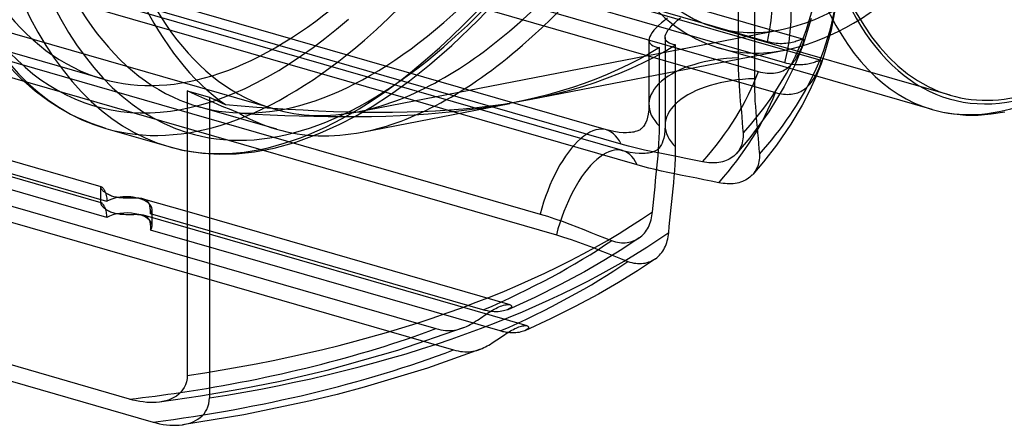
# Model space of a CAD drawing. Header units: millimetres. Extents: x -167 to 167, y -141 to 124.
# Tile 9 of 13: x 8 to 114, y -141 to -97. Entities that reach past the tile are written whole.
import ezdxf

# ---------------------------------------------------------------- set-up
doc = ezdxf.new("R2010")
doc.units = ezdxf.units.MM
doc.layers.add('HIDDEN', color=7, linetype='Continuous')
doc.layers.add('THICK', color=7, linetype='Continuous')

msp = doc.modelspace()

# ---------------------------------------------------------------- linework, layer by layer
at = {"layer": 'HIDDEN'}
for p, q in [((-58.02, -56.2), (92.18, -99.55)), ((-59.87, -57.39), (94.04, -101.82)), ((88.31, -99.83), (-52.81, -59.09)), ((90.2, -102.1), (-54.7, -60.28)), ((71.08, -109.27), (-65.53, -69.83)), ((35.43, -107.03), (-87.02, -71.68)), ((72.81, -111.5), (-67.27, -71.07)), ((72.64, -110.8), (-63.98, -71.36)), ((74.37, -113.03), (-65.71, -72.59)), ((-74.37, -80.09), (65.71, -120.53)), ((-90.2, -91.02), (54.7, -132.85)), ((51.73, -92.73), (87.35, -103.02)), ((85.18, -93.14), (85.18, -101.56)), ((86.93, -92.86), (86.93, -101.59)), ((51.73, -94.46), (89.19, -105.28)), ((57.33, -97.52), (60.19, -94.5)), ((95.55, -96.44), (95.14, -98.59)), ((54.5, -100.24), (57.33, -97.52)), ((76.67, -98.07), (76.4, -98.34)), ((76.97, -97.8), (76.67, -98.07)), ((77.28, -97.54), (76.97, -97.8)), ((77.63, -97.27), (77.28, -97.54)), ((77.9, -98.32), (78.13, -98.06)), ((78.13, -98.06), (78.4, -97.79)), ((78.4, -97.79), (78.7, -97.52)), ((78.7, -97.52), (79.01, -97.26)), ((93.02, -97.32), (92.31, -99.67)), ((16.95, -117.1), (-47.79, -98.41)), ((17.55, -116.93), (-47.05, -98.28)), ((44.4, -107.33), (89.69, -98.55)), ((75.82, -99.07), (75.71, -99.28)), ((75.97, -98.84), (75.82, -99.07)), ((76.16, -98.6), (75.97, -98.84)), ((76.4, -98.34), (76.16, -98.6)), ((77.38, -99.2), (77.44, -99)), ((77.44, -99), (77.55, -98.79)), ((77.55, -98.79), (77.7, -98.56)), ((77.7, -98.56), (77.9, -98.32)), ((107.91, -105.57), (82.79, -98.32)), ((95.14, -98.59), (94.48, -100.96)), ((17.55, -118.66), (-47.05, -100.01)), ((75.65, -99.48), (75.63, -99.66)), ((75.63, -99.65), (75.63, -106.56)), ((75.63, -99.66), (75.65, -99.81)), ((75.71, -99.28), (75.65, -99.48)), ((75.65, -99.81), (75.7, -99.94)), ((75.7, -99.94), (75.79, -100.06)), ((75.79, -100.06), (75.91, -100.16)), ((75.91, -100.16), (76.07, -100.26)), ((77.36, -99.37), (77.38, -99.2)), ((77.38, -99.53), (77.36, -99.37)), ((77.36, -99.37), (77.36, -108.79)), ((77.36, -100.84), (78.49, -100.16)), ((77.43, -99.66), (77.38, -99.53)), ((77.52, -99.78), (77.43, -99.66)), ((77.64, -99.88), (77.52, -99.78)), ((77.8, -99.97), (77.64, -99.88)), ((78, -100.05), (77.8, -99.97)), ((78.23, -100.11), (78, -100.05)), ((78.49, -100.16), (78.23, -100.11)), ((78.49, -103), (78.49, -100.16)), ((88.55, -99.89), (88.31, -99.83)), ((88.79, -99.94), (88.55, -99.89)), ((89.03, -99.98), (88.79, -99.94)), ((89.25, -100.01), (89.03, -99.98)), ((89.48, -100.03), (89.25, -100.01)), ((89.69, -100.04), (89.48, -100.03)), ((89.9, -100.04), (89.69, -100.04)), ((90.1, -100.03), (89.9, -100.04)), ((90.3, -100.02), (90.1, -100.03)), ((90.48, -99.99), (90.3, -100.02)), ((90.66, -99.97), (90.48, -99.99)), ((90.83, -99.94), (90.66, -99.97)), ((90.99, -99.9), (90.83, -99.94)), ((91.14, -99.86), (90.99, -99.9)), ((91.28, -99.82), (91.14, -99.86)), ((91.42, -99.78), (91.28, -99.82)), ((91.54, -99.74), (91.42, -99.78)), ((91.65, -99.7), (91.54, -99.74)), ((91.75, -99.66), (91.65, -99.7)), ((91.84, -99.63), (91.75, -99.66)), ((91.92, -99.6), (91.84, -99.63)), ((91.99, -99.58), (91.92, -99.6)), ((92.06, -99.56), (91.99, -99.58)), ((92.11, -99.55), (92.06, -99.56)), ((92.06, -100.29), (92.1, -100.16)), ((92.1, -100.16), (92.14, -100.05)), ((92.15, -99.55), (92.11, -99.55)), ((92.31, -99.67), (92.12, -100.22)), ((92.14, -100.05), (92.17, -99.95)), ((92.18, -99.55), (92.15, -99.55)), ((92.17, -99.95), (92.2, -99.86)), ((92.21, -99.57), (92.18, -99.55)), ((92.2, -99.86), (92.22, -99.79)), ((92.22, -99.59), (92.21, -99.57)), ((92.23, -99.62), (92.22, -99.59)), ((92.22, -99.79), (92.23, -99.72)), ((92.24, -99.67), (92.23, -99.62)), ((92.23, -99.72), (92.24, -99.67)), ((17.08, -103.81), (5.32, -100.41)), ((52.12, -102.31), (54.5, -100.24)), ((75.7, -101.08), (74.61, -101.68)), ((76.75, -100.44), (75.7, -101.08)), ((76.07, -100.26), (76.26, -100.33)), ((76.19, -101.48), (77.36, -100.84)), ((76.26, -100.33), (76.49, -100.4)), ((76.49, -100.4), (76.75, -100.44)), ((76.75, -108.86), (76.75, -100.44)), ((86.45, -101.46), (90.19, -100.73)), ((92.12, -100.22), (91.23, -102.4)), ((91.54, -101.39), (91.64, -101.21)), ((91.64, -101.21), (91.73, -101.04)), ((91.73, -101.04), (91.81, -100.87)), ((91.81, -100.87), (91.88, -100.71)), ((91.88, -100.71), (91.95, -100.56)), ((91.95, -100.56), (92, -100.42)), ((92, -100.42), (92.06, -100.29)), ((94.48, -100.96), (94.07, -102.18)), ((6.32, -101.66), (63.98, -118.3)), ((49.99, -104), (52.12, -102.31)), ((73.49, -102.26), (72.33, -102.81)), ((74.61, -101.68), (73.49, -102.26)), ((73.76, -102.67), (74.99, -102.09)), ((74.99, -102.09), (76.19, -101.48)), ((85.18, -101.56), (85.19, -102.18)), ((85.19, -102.18), (85.2, -102.78)), ((90.42, -102.16), (90.2, -102.1)), ((90.65, -102.21), (90.42, -102.16)), ((90.87, -102.25), (90.65, -102.21)), ((90.78, -102.39), (90.92, -102.24)), ((91.09, -102.28), (90.87, -102.25)), ((90.92, -102.24), (91.06, -102.08)), ((91.06, -102.08), (91.19, -101.92)), ((91.31, -102.3), (91.09, -102.28)), ((91.19, -101.92), (91.32, -101.75)), ((91.52, -102.31), (91.31, -102.3)), ((91.32, -101.75), (91.43, -101.57)), ((91.43, -101.57), (91.54, -101.39)), ((91.72, -102.32), (91.52, -102.31)), ((91.92, -102.31), (91.72, -102.32)), ((92.11, -102.3), (91.92, -102.31)), ((92.29, -102.28), (92.11, -102.3)), ((92.47, -102.25), (92.29, -102.28)), ((92.64, -102.22), (92.47, -102.25)), ((92.79, -102.19), (92.64, -102.22)), ((92.95, -102.15), (92.79, -102.19)), ((93.09, -102.11), (92.95, -102.15)), ((93.22, -102.08), (93.09, -102.11)), ((93.34, -102.04), (93.22, -102.08)), ((93.45, -102), (93.34, -102.04)), ((93.55, -101.96), (93.45, -102)), ((94.07, -102.18), (93.54, -103.5)), ((93.65, -101.93), (93.55, -101.96)), ((93.73, -101.9), (93.65, -101.93)), ((93.81, -101.87), (93.73, -101.9)), ((93.87, -101.85), (93.81, -101.87)), ((93.93, -101.83), (93.87, -101.85)), ((93.97, -101.82), (93.93, -101.83)), ((94.01, -101.82), (93.97, -101.82)), ((93.97, -102.34), (94.01, -102.25)), ((94.04, -101.82), (94.01, -101.82)), ((94.01, -102.25), (94.04, -102.16)), ((94.06, -101.84), (94.04, -101.82)), ((94.04, -102.16), (94.06, -102.09)), ((94.08, -101.86), (94.06, -101.84)), ((94.06, -102.09), (94.07, -102.02)), ((94.07, -102.02), (94.08, -101.97)), ((94.09, -101.88), (94.08, -101.86)), ((94.08, -101.97), (94.09, -101.92)), ((94.09, -101.92), (94.09, -101.88)), ((71.15, -103.34), (69.94, -103.83)), ((72.33, -102.81), (71.15, -103.34)), ((71.2, -103.71), (72.5, -103.21)), ((72.5, -103.21), (73.76, -102.67)), ((85.2, -102.78), (85.22, -103.38)), ((85.22, -103.38), (85.25, -103.96)), ((87.35, -103.02), (87.59, -103.08)), ((87.59, -103.08), (87.83, -103.13)), ((87.83, -103.13), (88.07, -103.17)), ((88.07, -103.17), (88.31, -103.19)), ((88.31, -103.19), (88.54, -103.21)), ((88.54, -103.21), (88.76, -103.21)), ((88.76, -103.21), (88.98, -103.19)), ((88.98, -103.19), (89.19, -103.17)), ((89.19, -103.17), (89.4, -103.13)), ((89.4, -103.13), (89.59, -103.08)), ((89.59, -103.08), (89.78, -103.01)), ((89.78, -103.01), (89.97, -102.94)), ((89.97, -102.94), (90.14, -102.85)), ((91.23, -102.4), (90.12, -104.62)), ((90.14, -102.85), (90.31, -102.75)), ((90.31, -102.75), (90.47, -102.64)), ((90.47, -102.64), (90.63, -102.52)), ((90.63, -102.52), (90.78, -102.39)), ((93.51, -103.4), (93.59, -103.25)), ((93.59, -103.25), (93.66, -103.09)), ((93.66, -103.09), (93.73, -102.95)), ((93.73, -102.95), (93.79, -102.81)), ((93.79, -102.81), (93.84, -102.68)), ((93.84, -102.68), (93.89, -102.56)), ((93.89, -102.56), (93.94, -102.45)), ((93.94, -102.45), (93.97, -102.34)), ((47.94, -105.47), (49.99, -104)), ((68.7, -104.29), (67.43, -104.72)), ((68.53, -104.62), (69.88, -104.19)), ((69.94, -103.83), (68.7, -104.29)), ((69.88, -104.19), (71.2, -103.71)), ((85.25, -103.96), (85.29, -104.54)), ((92.76, -104.49), (92.89, -104.35)), ((92.89, -104.35), (93.01, -104.2)), ((93.01, -104.2), (93.12, -104.05)), ((93.12, -104.05), (93.23, -103.88)), ((93.23, -103.88), (93.33, -103.72)), ((93.33, -103.72), (93.42, -103.56)), ((93.42, -103.56), (93.51, -103.4)), ((27.09, -105.51), (26.16, -105.08)), ((45.98, -106.75), (47.94, -105.47)), ((64.3, -105.73), (65.73, -105.39)), ((66.13, -105.13), (64.81, -105.5)), ((65.73, -105.39), (67.14, -105.03)), ((67.43, -104.72), (66.13, -105.13)), ((67.14, -105.03), (68.53, -104.62)), ((85.29, -104.54), (85.33, -105.1)), ((85.33, -105.1), (85.37, -105.67)), ((90.12, -104.62), (88.47, -107.33)), ((89.19, -105.28), (89.41, -105.33)), ((89.41, -105.33), (89.62, -105.38)), ((89.62, -105.38), (89.84, -105.42)), ((89.84, -105.42), (90.06, -105.45)), ((90.06, -105.45), (90.26, -105.46)), ((90.26, -105.46), (90.47, -105.47)), ((90.47, -105.47), (90.67, -105.46)), ((90.67, -105.46), (90.86, -105.45)), ((90.86, -105.45), (91.05, -105.42)), ((91.05, -105.42), (91.23, -105.39)), ((91.23, -105.39), (91.4, -105.34)), ((91.4, -105.34), (91.58, -105.29)), ((91.58, -105.29), (91.74, -105.22)), ((91.74, -105.22), (91.9, -105.15)), ((91.9, -105.15), (92.05, -105.06)), ((92.05, -105.06), (92.2, -104.97)), ((92.2, -104.97), (92.35, -104.87)), ((92.35, -104.87), (92.49, -104.75)), ((92.49, -104.75), (92.62, -104.63)), ((92.62, -104.63), (92.76, -104.49)), ((28.03, -105.93), (27.09, -105.51)), ((28.96, -106.34), (28.03, -105.93)), ((29.91, -106.75), (28.96, -106.34)), ((44.91, -109.51), (60.71, -106.45)), ((60.7, -106.45), (59.29, -106.7)), ((62.09, -106.16), (60.7, -106.45)), ((63.46, -105.85), (62.09, -106.16)), ((62.84, -106.03), (64.3, -105.73)), ((64.81, -105.5), (63.46, -105.85)), ((85.37, -105.67), (85.42, -106.23)), ((85.42, -106.23), (85.47, -106.79)), ((35.75, -109.2), (27.3, -106.76)), ((30.85, -107.14), (29.91, -106.75)), ((31.8, -107.53), (30.85, -107.14)), ((33.43, -107.61), (31.8, -107.53)), ((44.18, -107.8), (45.98, -106.75)), ((51.98, -107.59), (50.48, -107.69)), ((53.48, -107.46), (51.98, -107.59)), ((54.96, -107.31), (53.48, -107.46)), ((56.42, -107.13), (54.96, -107.31)), ((57.87, -106.93), (56.42, -107.13)), ((59.29, -106.7), (57.87, -106.93)), ((75.55, -107.58), (75.48, -107.91)), ((75.61, -107.11), (75.55, -107.58)), ((75.63, -106.56), (75.61, -107.11)), ((85.47, -106.79), (85.53, -107.35)), ((85.53, -107.35), (85.58, -107.92)), ((88.47, -107.33), (86.44, -110.11)), ((35.03, -107.69), (33.43, -107.61)), ((36.61, -107.75), (35.03, -107.69)), ((38.16, -107.81), (36.61, -107.75)), ((39.71, -107.85), (38.16, -107.81)), ((41.26, -107.88), (39.71, -107.85)), ((42.81, -107.89), (41.26, -107.88)), ((42.51, -108.67), (44.18, -107.8)), ((44.36, -107.89), (42.81, -107.89)), ((45.9, -107.87), (44.36, -107.89)), ((47.44, -107.83), (45.9, -107.87)), ((48.96, -107.77), (47.44, -107.83)), ((50.48, -107.69), (48.96, -107.77)), ((75.24, -108.6), (75.19, -108.7)), ((75.29, -108.48), (75.24, -108.6)), ((75.39, -108.23), (75.29, -108.48)), ((75.48, -107.91), (75.39, -108.23)), ((85.58, -107.92), (85.63, -108.48)), ((85.63, -108.48), (85.67, -109.06)), ((37.8, -110.59), (40.37, -109.64)), ((40.37, -109.64), (42.51, -108.67)), ((71.27, -109.32), (71.08, -109.27)), ((71.88, -109.46), (71.27, -109.32)), ((72.43, -109.55), (71.88, -109.46)), ((72.86, -109.58), (72.43, -109.55)), ((73.24, -109.58), (72.86, -109.58)), ((73.48, -109.57), (73.24, -109.58)), ((73.68, -109.55), (73.48, -109.57)), ((73.86, -109.53), (73.68, -109.55)), ((74.02, -109.5), (73.86, -109.53)), ((74.16, -109.46), (74.02, -109.5)), ((74.19, -109.45), (74.16, -109.46)), ((74.32, -109.41), (74.19, -109.45)), ((74.43, -109.37), (74.32, -109.41)), ((74.52, -109.33), (74.43, -109.37)), ((74.61, -109.29), (74.52, -109.33)), ((74.68, -109.25), (74.61, -109.29)), ((74.74, -109.2), (74.68, -109.25)), ((74.8, -109.16), (74.74, -109.2)), ((74.85, -109.12), (74.8, -109.16)), ((74.9, -109.07), (74.85, -109.12)), ((74.98, -108.99), (74.9, -109.07)), ((75.06, -108.9), (74.98, -108.99)), ((75.12, -108.81), (75.06, -108.9)), ((75.19, -108.7), (75.12, -108.81)), ((76.73, -110.12), (76.75, -109.49)), ((76.75, -109.49), (76.75, -108.86)), ((77.34, -109.35), (77.28, -109.81)), ((77.36, -108.79), (77.34, -109.35)), ((85.67, -109.06), (85.72, -109.64)), ((85.72, -109.64), (85.73, -109.85)), ((35.47, -111.23), (37.8, -110.59)), ((76.66, -111.41), (76.7, -110.76)), ((76.7, -110.76), (76.73, -110.12)), ((77.03, -110.71), (76.97, -110.83)), ((77.12, -110.46), (77.03, -110.71)), ((77.21, -110.15), (77.12, -110.46)), ((77.28, -109.81), (77.21, -110.15)), ((86.44, -110.11), (85.01, -111.8)), ((85.62, -110.65), (85.57, -110.84)), ((85.67, -110.45), (85.62, -110.65)), ((85.7, -110.25), (85.67, -110.45)), ((85.72, -110.05), (85.7, -110.25)), ((85.73, -109.85), (85.72, -110.05)), ((26.16, -111.53), (27.82, -111.77)), ((27.82, -111.77), (29.57, -111.87)), ((31.4, -111.83), (33.36, -111.63)), ((33.36, -111.63), (35.47, -111.23)), ((73.44, -111.02), (72.64, -110.8)), ((72.99, -111.55), (72.81, -111.5)), ((73.61, -111.69), (72.99, -111.55)), ((74.28, -111.24), (73.44, -111.02)), ((74.16, -111.78), (73.61, -111.69)), ((74.59, -111.81), (74.16, -111.78)), ((75.16, -111.44), (74.28, -111.24)), ((74.97, -111.82), (74.59, -111.81)), ((75.21, -111.8), (74.97, -111.82)), ((76.06, -111.64), (75.16, -111.44)), ((75.41, -111.78), (75.21, -111.8)), ((75.59, -111.76), (75.41, -111.78)), ((75.75, -111.73), (75.59, -111.76)), ((75.89, -111.69), (75.75, -111.73)), ((75.93, -111.68), (75.89, -111.69)), ((76.05, -111.64), (75.93, -111.68)), ((76.16, -111.6), (76.05, -111.64)), ((76.96, -111.82), (76.06, -111.64)), ((76.26, -111.56), (76.16, -111.6)), ((76.34, -111.52), (76.26, -111.56)), ((76.41, -111.48), (76.34, -111.52)), ((76.47, -111.44), (76.41, -111.48)), ((76.53, -111.39), (76.47, -111.44)), ((76.59, -111.35), (76.53, -111.39)), ((76.64, -111.3), (76.59, -111.35)), ((76.61, -112.05), (76.66, -111.41)), ((76.71, -111.22), (76.64, -111.3)), ((76.79, -111.13), (76.71, -111.22)), ((76.85, -111.04), (76.79, -111.13)), ((76.92, -110.93), (76.85, -111.04)), ((76.97, -110.83), (76.92, -110.93)), ((77.86, -112), (76.96, -111.82)), ((85.1, -111.69), (84.98, -111.84)), ((85.22, -111.54), (85.1, -111.69)), ((85.32, -111.37), (85.22, -111.54)), ((85.42, -111.2), (85.32, -111.37)), ((85.5, -111.02), (85.42, -111.2)), ((85.57, -110.84), (85.5, -111.02)), ((29.57, -111.87), (31.4, -111.83)), ((76.49, -113.36), (76.56, -112.71)), ((76.56, -112.71), (76.61, -112.05)), ((78.75, -112.17), (77.86, -112)), ((79.6, -112.34), (78.75, -112.17)), ((80.47, -112.51), (79.6, -112.34)), ((81.37, -112.7), (80.47, -112.51)), ((81.6, -112.74), (81.37, -112.7)), ((81.83, -112.78), (81.6, -112.74)), ((82.05, -112.8), (81.83, -112.78)), ((82.28, -112.82), (82.05, -112.8)), ((82.49, -112.82), (82.28, -112.82)), ((82.71, -112.82), (82.49, -112.82)), ((82.92, -112.8), (82.71, -112.82)), ((83.12, -112.78), (82.92, -112.8)), ((83.33, -112.74), (83.12, -112.78)), ((83.52, -112.69), (83.33, -112.74)), ((83.71, -112.64), (83.52, -112.69)), ((83.9, -112.57), (83.71, -112.64)), ((84.07, -112.5), (83.9, -112.57)), ((84.24, -112.41), (84.07, -112.5)), ((84.41, -112.32), (84.24, -112.41)), ((84.56, -112.21), (84.41, -112.32)), ((84.71, -112.1), (84.56, -112.21)), ((84.85, -111.97), (84.71, -112.1)), ((84.98, -111.84), (84.85, -111.97)), ((74.98, -113.2), (74.37, -113.03)), ((75.63, -113.37), (74.98, -113.2)), ((76.29, -113.53), (75.63, -113.37)), ((76.98, -113.69), (76.29, -113.53)), ((76.42, -114.03), (76.49, -113.36)), ((77.67, -113.84), (76.98, -113.69)), ((78.37, -113.99), (77.67, -113.84)), ((76.28, -115.36), (76.35, -114.69)), ((76.35, -114.69), (76.42, -114.03)), ((16.89, -117.14), (16.89, -115.41)), ((17.41, -116.02), (17.45, -116.16)), ((76.14, -116.7), (76.21, -116.03)), ((76.21, -116.03), (76.28, -115.36)), ((16.92, -117.1), (16.91, -117.1)), ((16.94, -117.09), (16.92, -117.1)), ((16.96, -117.1), (16.94, -117.09)), ((16.99, -117.12), (16.96, -117.1)), ((17.45, -116.16), (17.48, -116.3)), ((17.48, -116.3), (17.51, -116.45)), ((17.51, -116.45), (17.53, -116.6)), ((17.53, -116.6), (17.54, -116.76)), ((17.54, -116.76), (17.55, -116.93)), ((21.61, -116.72), (21.51, -116.68)), ((21.7, -116.76), (21.61, -116.72)), ((21.78, -116.8), (21.7, -116.76)), ((21.85, -116.86), (21.78, -116.8)), ((21.91, -116.92), (21.85, -116.86)), ((21.97, -116.99), (21.91, -116.92)), ((22.02, -117.07), (21.97, -116.99)), ((22.07, -117.16), (22.02, -117.07)), ((76.07, -117.37), (76.14, -116.7)), ((16.9, -117.11), (16.89, -117.13)), ((16.89, -117.13), (16.89, -117.15)), ((16.89, -117.15), (16.9, -117.18)), ((16.91, -117.1), (16.9, -117.11)), ((16.9, -117.18), (16.91, -117.22)), ((16.91, -117.22), (16.93, -117.26)), ((16.93, -117.26), (16.95, -117.31)), ((16.95, -117.31), (16.99, -117.36)), ((17.03, -117.14), (16.99, -117.12)), ((16.99, -117.36), (17.03, -117.41)), ((17.07, -117.18), (17.03, -117.14)), ((17.03, -117.41), (17.08, -117.47)), ((17.12, -117.23), (17.07, -117.18)), ((17.08, -117.47), (17.13, -117.53)), ((17.16, -117.28), (17.12, -117.23)), ((17.13, -117.53), (17.2, -117.59)), ((17.21, -117.35), (17.16, -117.28)), ((17.2, -117.59), (17.27, -117.65)), ((17.26, -117.43), (17.21, -117.35)), ((17.31, -117.52), (17.26, -117.43)), ((17.27, -117.65), (17.35, -117.71)), ((17.35, -117.62), (17.31, -117.52)), ((17.4, -117.73), (17.35, -117.62)), ((17.35, -117.71), (17.43, -117.77)), ((17.43, -117.84), (17.4, -117.73)), ((17.43, -117.77), (17.52, -117.83)), ((17.47, -117.96), (17.43, -117.84)), ((17.5, -118.09), (17.47, -117.96)), ((17.52, -118.23), (17.5, -118.09)), ((17.52, -117.83), (17.62, -117.89)), ((17.62, -117.89), (17.73, -117.94)), ((17.73, -117.94), (17.83, -118)), ((17.83, -118), (17.95, -118.04)), ((17.95, -118.04), (18.06, -118.09)), ((18.06, -118.09), (18.18, -118.13)), ((18.18, -118.13), (18.31, -118.17)), ((22.11, -117.26), (22.07, -117.16)), ((22.14, -117.36), (22.11, -117.26)), ((22.17, -117.47), (22.14, -117.36)), ((22.19, -117.59), (22.17, -117.47)), ((22.2, -117.72), (22.19, -117.59)), ((22.22, -117.85), (22.2, -117.72)), ((22.23, -117.99), (22.22, -117.85)), ((22.23, -118.13), (22.23, -117.99)), ((22.23, -118.28), (22.23, -118.13)), ((22.39, -119.55), (22.39, -117.82)), ((60.75, -128.01), (26.16, -118.02)), ((75.98, -118.27), (76.01, -118.05)), ((76.01, -118.05), (76.07, -117.37)), ((17.54, -118.37), (17.52, -118.23)), ((17.55, -118.51), (17.54, -118.37)), ((17.55, -118.66), (17.55, -118.51)), ((18.31, -118.17), (18.43, -118.2)), ((18.43, -118.2), (18.57, -118.23)), ((18.57, -118.23), (18.7, -118.25)), ((18.7, -118.25), (18.84, -118.27)), ((18.84, -118.27), (18.98, -118.29)), ((18.98, -118.29), (19.13, -118.31)), ((19.13, -118.31), (19.28, -118.32)), ((19.28, -118.32), (19.42, -118.32)), ((19.42, -118.32), (19.57, -118.33)), ((19.57, -118.33), (19.72, -118.33)), ((19.72, -118.33), (19.87, -118.33)), ((19.87, -118.33), (20.01, -118.33)), ((20.01, -118.33), (20.16, -118.33)), ((20.16, -118.33), (20.3, -118.33)), ((20.3, -118.33), (20.44, -118.33)), ((20.44, -118.33), (20.57, -118.32)), ((20.57, -118.32), (20.7, -118.32)), ((20.7, -118.32), (20.83, -118.33)), ((20.83, -118.33), (20.96, -118.33)), ((20.96, -118.33), (21.08, -118.34)), ((21.08, -118.34), (21.2, -118.35)), ((21.2, -118.35), (21.31, -118.37)), ((21.31, -118.37), (21.42, -118.39)), ((21.42, -118.39), (21.51, -118.41)), ((62.59, -130.27), (21.49, -118.41)), ((21.51, -118.41), (21.61, -118.45)), ((21.61, -118.45), (21.7, -118.49)), ((21.7, -118.49), (21.78, -118.54)), ((21.78, -118.54), (21.85, -118.59)), ((21.85, -118.59), (21.91, -118.65)), ((21.91, -118.65), (21.97, -118.73)), ((21.97, -118.73), (22.02, -118.8)), ((22.02, -118.8), (22.07, -118.89)), ((22.07, -118.89), (22.11, -118.99)), ((22.11, -118.99), (22.14, -119.09)), ((22.14, -119.09), (22.17, -119.21)), ((22.17, -119.21), (22.19, -119.33)), ((57.85, -128.56), (22.23, -118.28)), ((63.98, -118.3), (64.76, -118.53)), ((64.76, -118.53), (65.56, -118.79)), ((65.56, -118.79), (66.35, -119.07)), ((66.35, -119.07), (67.14, -119.36)), ((75.73, -119.32), (75.8, -119.12)), ((75.8, -119.12), (75.86, -118.92)), ((75.86, -118.92), (75.91, -118.71)), ((75.91, -118.71), (75.95, -118.49)), ((75.95, -118.49), (75.98, -118.27)), ((22.19, -119.33), (22.2, -119.45)), ((22.2, -119.45), (22.22, -119.58)), ((22.22, -119.58), (22.23, -119.72)), ((22.23, -119.72), (22.23, -119.87)), ((22.23, -119.87), (22.23, -120.01)), ((59.69, -130.82), (22.23, -120.01)), ((67.14, -119.36), (67.92, -119.66)), ((67.92, -119.66), (68.67, -119.96)), ((68.67, -119.96), (69.41, -120.26)), ((69.41, -120.26), (70.13, -120.54)), ((75.14, -120.34), (75.26, -120.19)), ((75.26, -120.19), (75.37, -120.03)), ((75.37, -120.03), (75.47, -119.87)), ((75.47, -119.87), (75.57, -119.69)), ((75.57, -119.69), (75.65, -119.51)), ((75.65, -119.51), (75.73, -119.32)), ((65.71, -120.53), (66.49, -120.77)), ((66.49, -120.77), (67.29, -121.02)), ((67.29, -121.02), (68.09, -121.3)), ((68.09, -121.3), (68.87, -121.59)), ((70.13, -120.54), (70.86, -120.83)), ((70.86, -120.83), (71.63, -121.13)), ((71.63, -121.13), (71.84, -121.2)), ((71.84, -121.2), (72.05, -121.26)), ((72.05, -121.26), (72.26, -121.31)), ((72.26, -121.31), (72.47, -121.34)), ((74.57, -120.85), (72.72, -122.08)), ((73.29, -121.34), (73.49, -121.3)), ((73.49, -121.3), (73.68, -121.26)), ((73.68, -121.26), (73.87, -121.2)), ((73.87, -121.2), (74.06, -121.13)), ((74.06, -121.13), (74.24, -121.05)), ((74.24, -121.05), (74.41, -120.96)), ((74.41, -120.96), (74.57, -120.85)), ((74.58, -120.85), (74.73, -120.73)), ((74.73, -120.73), (74.87, -120.61)), ((74.87, -120.61), (75.01, -120.48)), ((75.01, -120.48), (75.14, -120.34)), ((68.87, -121.59), (69.65, -121.89)), ((69.65, -121.89), (70.41, -122.19)), ((70.41, -122.19), (71.15, -122.49)), ((72.72, -122.08), (70.78, -123.28)), ((72.47, -121.34), (72.68, -121.36)), ((72.68, -121.36), (72.89, -121.36)), ((72.89, -121.36), (73.09, -121.36)), ((73.09, -121.36), (73.29, -121.34)), ((26.16, -122.88), (52.81, -130.57)), ((70.78, -123.28), (68.71, -124.47)), ((71.15, -122.49), (71.86, -122.78)), ((71.86, -122.78), (72.6, -123.07)), ((72.6, -123.07), (73.38, -123.37)), ((73.38, -123.37), (73.58, -123.44)), ((75.63, -123.43), (75.81, -123.36)), ((75.81, -123.36), (75.99, -123.28)), ((75.99, -123.28), (76.16, -123.18)), ((76.16, -123.18), (76.32, -123.08)), ((68.71, -124.47), (66.16, -125.84)), ((73.58, -123.44), (73.79, -123.5)), ((73.79, -123.5), (74, -123.54)), ((74, -123.54), (74.21, -123.57)), ((74.21, -123.57), (74.42, -123.59)), ((74.42, -123.59), (74.63, -123.6)), ((74.63, -123.6), (74.84, -123.59)), ((74.84, -123.59), (75.04, -123.57)), ((75.04, -123.57), (75.24, -123.54)), ((75.24, -123.54), (75.43, -123.49)), ((75.43, -123.49), (75.63, -123.43)), ((66.16, -125.84), (63.39, -127.22)), ((63.39, -127.22), (60.5, -128.54)), ((58.1, -128.63), (57.85, -128.56)), ((58.34, -128.68), (58.1, -128.63)), ((58.58, -128.72), (58.34, -128.68)), ((58.52, -128.81), (58.7, -128.7)), ((58.7, -128.7), (58.87, -128.6)), ((58.87, -128.6), (59.05, -128.5)), ((59.05, -128.5), (59.22, -128.4)), ((59.22, -128.4), (59.39, -128.32)), ((59.39, -128.32), (59.56, -128.24)), ((59.56, -128.24), (59.72, -128.18)), ((59.72, -128.18), (59.88, -128.12)), ((60.04, -128.68), (59.87, -128.71)), ((59.88, -128.12), (60.04, -128.07)), ((60.04, -128.07), (60.18, -128.03)), ((60.2, -128.64), (60.04, -128.68)), ((60.18, -128.03), (60.32, -128.01)), ((60.35, -128.59), (60.2, -128.64)), ((60.32, -128.01), (60.45, -127.99)), ((60.48, -128.54), (60.35, -128.59)), ((60.45, -127.99), (60.56, -127.98)), ((60.6, -128.49), (60.48, -128.54)), ((60.56, -127.98), (60.66, -127.99)), ((60.7, -128.43), (60.6, -128.49)), ((60.66, -127.99), (60.75, -128.01)), ((60.79, -128.37), (60.7, -128.43)), ((60.75, -128.01), (60.82, -128.04)), ((60.85, -128.3), (60.79, -128.37)), ((60.82, -128.04), (60.88, -128.08)), ((60.89, -128.24), (60.85, -128.3)), ((60.88, -128.08), (60.9, -128.13)), ((60.91, -128.18), (60.89, -128.24)), ((60.9, -128.13), (60.91, -128.18)), ((57.06, -129.78), (57.25, -129.66)), ((57.25, -129.66), (57.43, -129.54)), ((57.43, -129.54), (57.62, -129.41)), ((57.62, -129.41), (57.8, -129.29)), ((57.8, -129.29), (57.98, -129.17)), ((57.98, -129.17), (58.16, -129.04)), ((58.16, -129.04), (58.34, -128.93)), ((58.34, -128.93), (58.52, -128.81)), ((58.82, -128.75), (58.58, -128.72)), ((59.05, -128.76), (58.82, -128.75)), ((59.27, -128.76), (59.05, -128.76)), ((59.48, -128.76), (59.27, -128.76)), ((59.68, -128.74), (59.48, -128.76)), ((59.87, -128.71), (59.68, -128.74)), ((55.71, -130.49), (48.69, -132.93)), ((52.81, -130.57), (53.07, -130.64)), ((53.07, -130.64), (53.33, -130.69)), ((53.33, -130.69), (53.59, -130.74)), ((53.59, -130.74), (53.84, -130.76)), ((53.84, -130.76), (54.09, -130.78)), ((54.09, -130.78), (54.34, -130.78)), ((54.34, -130.78), (54.57, -130.76)), ((54.57, -130.76), (54.81, -130.73)), ((54.81, -130.73), (55.04, -130.69)), ((55.04, -130.69), (55.26, -130.64)), ((55.26, -130.64), (55.48, -130.57)), ((55.48, -130.57), (55.7, -130.5)), ((55.7, -130.5), (55.9, -130.42)), ((55.9, -130.42), (56.1, -130.33)), ((56.1, -130.33), (56.29, -130.23)), ((56.29, -130.23), (56.49, -130.13)), ((56.49, -130.13), (56.68, -130.02)), ((56.68, -130.02), (56.87, -129.9)), ((56.87, -129.9), (57.06, -129.78)), ((59.83, -130.86), (59.69, -130.82)), ((59.97, -130.9), (59.83, -130.86)), ((60.11, -130.93), (59.97, -130.9)), ((60.25, -130.95), (60.11, -130.93)), ((60.38, -130.97), (60.25, -130.95)), ((60.51, -130.99), (60.38, -130.97)), ((54.7, -132.85), (54.94, -132.91)), ((54.94, -132.91), (55.18, -132.96)), ((56.98, -132.95), (57.19, -132.9)), ((57.19, -132.9), (57.39, -132.83)), ((57.39, -132.83), (57.59, -132.76)), ((48.69, -132.93), (41.13, -135.05)), ((55.18, -132.96), (55.43, -133.01)), ((55.43, -133.01), (55.66, -133.03)), ((55.66, -133.03), (55.9, -133.05)), ((55.9, -133.05), (56.12, -133.05)), ((56.12, -133.05), (56.34, -133.04)), ((56.34, -133.04), (56.56, -133.02)), ((56.56, -133.02), (56.77, -132.99)), ((56.77, -132.99), (56.98, -132.95)), ((40.22, -135.28), (36.11, -136.22)), ((41.13, -135.05), (40.22, -135.28)), ((31.89, -137.07), (27.58, -137.81)), ((36.11, -136.22), (31.89, -137.07)), ((27.58, -137.81), (23.19, -138.44))]:
    msp.add_line(p, q, dxfattribs=at)
for centre, major_axis, ratio, start_param, end_param in [((53.65, -15.49), (-26.35, -91.27), 0.433013, 0.588003, 3.141593), ((43.43, -12.54), (26.35, 91.27), 0.433013, 0.588003, 3.141593), ((61.23, -17.68), (-25.79, -89.35), 0.433013, 0.588003, 2.923737), ((61.23, -17.68), (-25.79, -89.35), 0.433013, -2.55359, 0), ((102.62, -29.62), (-19.83, -68.69), 0.433013, -2.55359, 0.000002), ((45.16, -13.04), (-27.74, -96.08), 0.433013, 0.588003, 2.158799), ((51.92, -14.99), (-27.74, -96.08), 0.433013, 0.588003, 2.158799), ((53.65, -15.49), (-27.18, -94.16), 0.433013, 0.588003, 2.158799), ((43.43, -12.54), (27.18, 94.16), 0.433013, 2.158799, 3.729595), ((62.09, -17.93), (-26.35, -91.27), 0.433013, 0.588003, 1.279681), ((0, -90.5), (-93.88, 0), 0.5, 2.721619, 3.382818), ((0, -94.83), (-88.88, 0), 0.5, 3.028897, 3.438314), ((0, -92.23), (-95.88, 0), 0.5, 2.906147, 3.362986), ((0, -96.56), (-90.88, 0), 0.5, 3.019328, 3.415002), ((103.49, -29.87), (-20.39, -70.62), 0.433013, 0.217791, 0.588003), ((43.43, -12.54), (26.35, 91.27), 0.433013, -3.141592, -2.55359), ((102.62, -29.62), (-19.83, -68.69), 0.433013, 0.217791, 0.435822), ((53.65, -15.49), (-26.35, -91.27), 0.433013, 0, 0.588003), ((61.23, -17.68), (-25.79, -89.35), 0.433013, 0.217857, 0.588003), ((102.62, -29.62), (-19.83, -68.69), 0.433013, 0.000002, 0.217791), ((45.16, -13.04), (-27.74, -96.08), 0.433013, 0.000107, 0.588003), ((62.09, -17.93), (-26.35, -91.27), 0.433013, 0.217791, 0.588003), ((126.35, -36.47), (-20.39, -70.62), 0.433013, 0.000107, 0.588003), ((53.65, -15.49), (-27.18, -94.16), 0.433013, -0.007698, 0.588003), ((103.49, -29.87), (-20.39, -70.62), 0.433013, 0.000002, 0.217791), ((51.92, -14.99), (-27.74, -96.08), 0.433013, 0.000107, 0.588003), ((85.63, -106.56), (10, 0), 0.5, 1.615173, 2.617994), ((0, -94.83), (-88.88, 0), 0.5, 2.727811, 2.956339), ((85.63, -106.56), (10, 0), 0.5, 2.617994, 3.620815), ((0, -96.56), (-90.88, 0), 0.5, 2.725401, 2.948606), ((53.65, -15.49), (-26.35, -91.27), 0.433013, -0.029262, 0), ((87.36, -108.79), (10, 0), 0.5, 2.661477, 3.621706), ((62.09, -17.93), (-26.35, -91.27), 0.433013, -0.103676, 0.00001), ((61.23, -17.68), (-25.79, -89.35), 0.433013, 0, 0.217857), ((62.09, -17.93), (-26.35, -91.27), 0.433013, 0.00001, 0.217791), ((68.31, -118.88), (2.77, 9.61), 0.433013, -0.459195, 0.588003), ((68.31, -118.88), (2.77, 9.61), 0.433013, 0.588003, 1.6352), ((70.04, -121.11), (2.77, 9.61), 0.433013, -0.459195, 0.588003), ((70.04, -121.11), (2.77, 9.61), 0.433013, 0.588003, 1.6352), ((19.64, -117.82), (-2.75, 0), 0.5, -1.230247, -0.706434), ((19.64, -117.82), (-2.75, 0), 0.5, -3.141593, -2.044862), ((19.64, -119.55), (2.75, 0), 0.5, 0, 2.435159), ((19.64, -117.82), (-2.75, 0), 0.5, 2.800829, 3.141593), ((0, -90.5), (-93.88, 0), 0.5, 1.85317, 2.514368), ((19.64, -119.55), (2.75, 0), 0.5, -0.340764, 0), ((0, -94.83), (-88.88, 0), 0.5, 2.279648, 2.508176), ((0, -96.56), (-90.88, 0), 0.5, 2.287382, 2.510587), ((0, -94.83), (-88.88, 0), 0.5, 1.86127, 2.207091), ((0, -96.56), (-90.88, 0), 0.5, 1.820986, 2.21666)]:
    msp.add_ellipse(centre, major_axis=major_axis, ratio=ratio, start_param=start_param, end_param=end_param, dxfattribs=at)
at = {"layer": 'THICK'}
for p, q in [((105.97, -107.09), (83.1, -100.49)), ((8.32, -103.77), (6.73, -102.11)), ((62.84, -106.03), (86.45, -101.46)), ((86.93, -101.59), (86.93, -103.79)), ((78.49, -111.1), (78.49, -103)), ((16.95, -115.37), (-22.12, -104.09)), ((9.85, -105.11), (8.32, -103.77)), ((86.93, -103.79), (86.93, -104.41)), ((86.93, -104.41), (86.94, -105.01)), ((93.54, -103.5), (92.82, -105.1)), ((11.38, -106.24), (9.85, -105.11)), ((26.16, -105.08), (26.16, -135.58)), ((26.16, -105.08), (28.53, -105.77)), ((86.94, -105.01), (86.96, -105.61)), ((92.82, -105.1), (92.04, -106.61)), ((12.53, -106.98), (11.38, -106.24)), ((28.53, -105.77), (28.53, -138)), ((28.53, -105.77), (28.82, -105.9)), ((28.82, -105.9), (29.11, -106.03)), ((29.11, -106.03), (29.4, -106.17)), ((29.4, -106.17), (29.69, -106.3)), ((29.69, -106.3), (29.98, -106.43)), ((29.98, -106.43), (30.27, -106.56)), ((58.63, -106.7), (60.05, -106.51)), ((60.05, -106.51), (61.45, -106.28)), ((61.45, -106.28), (62.84, -106.03)), ((86.96, -105.61), (86.99, -106.19)), ((86.99, -106.19), (87.03, -106.77)), ((13.7, -107.63), (12.53, -106.98)), ((30.27, -106.56), (31.95, -106.7)), ((31.95, -106.7), (33.62, -106.83)), ((33.62, -106.83), (35.29, -106.94)), ((35.29, -106.94), (36.94, -107.05)), ((36.94, -107.05), (38.58, -107.14)), ((38.58, -107.14), (40.21, -107.23)), ((40.21, -107.23), (41.83, -107.29)), ((41.83, -107.29), (43.43, -107.34)), ((43.43, -107.34), (45.02, -107.37)), ((45.02, -107.37), (46.6, -107.39)), ((46.6, -107.39), (48.16, -107.38)), ((48.16, -107.38), (49.71, -107.35)), ((49.71, -107.35), (51.24, -107.3)), ((51.24, -107.3), (52.75, -107.23)), ((52.75, -107.23), (54.25, -107.14)), ((54.25, -107.14), (55.73, -107.02)), ((55.73, -107.02), (57.19, -106.87)), ((57.19, -106.87), (58.63, -106.7)), ((87.03, -106.77), (87.07, -107.33)), ((87.07, -107.33), (87.12, -107.9)), ((92.04, -106.61), (90.83, -108.66)), ((105.97, -107.09), (107.13, -107.38)), ((107.13, -107.38), (108.33, -107.57)), ((108.33, -107.57), (109.58, -107.68)), ((110.89, -107.68), (112.29, -107.57)), ((112.29, -107.57), (113.77, -107.33)), ((-24.05, -108.38), (26.16, -122.88)), ((14.38, -107.96), (13.7, -107.63)), ((15.89, -108.6), (14.38, -107.96)), ((17.43, -109.12), (15.89, -108.6)), ((87.12, -107.9), (87.16, -108.46)), ((87.16, -108.46), (87.22, -109.02)), ((90.83, -108.66), (89.29, -110.91)), ((109.58, -107.68), (110.89, -107.68)), ((17.43, -109.11), (24.18, -111.06)), ((87.22, -109.02), (87.27, -109.58)), ((87.27, -109.58), (87.32, -110.15)), ((87.32, -110.15), (87.37, -110.72)), ((87.37, -110.72), (87.42, -111.29)), ((24.19, -111.07), (24.51, -111.16)), ((24.51, -111.16), (24.84, -111.24)), ((24.84, -111.24), (25.16, -111.32)), ((25.16, -111.32), (25.49, -111.4)), ((25.49, -111.4), (25.82, -111.47)), ((25.82, -111.47), (26.16, -111.53)), ((78.47, -112.36), (78.48, -111.72)), ((78.48, -111.72), (78.49, -111.1)), ((87.42, -111.29), (87.46, -111.87)), ((89.29, -110.91), (87.92, -112.68)), ((78.44, -113), (78.47, -112.36)), ((87.92, -112.68), (86.75, -114.04)), ((87.37, -112.86), (87.32, -113.05)), ((87.41, -112.67), (87.37, -112.86)), ((87.44, -112.48), (87.41, -112.67)), ((87.46, -112.28), (87.44, -112.48)), ((87.46, -111.87), (87.47, -112.08)), ((87.47, -112.08), (87.46, -112.28)), ((78.35, -114.29), (78.4, -113.64)), ((78.4, -113.64), (78.44, -113)), ((86.87, -113.9), (86.75, -114.04)), ((86.98, -113.74), (86.87, -113.9)), ((87.08, -113.58), (86.98, -113.74)), ((87.17, -113.41), (87.08, -113.58)), ((87.25, -113.23), (87.17, -113.41)), ((87.32, -113.05), (87.25, -113.23)), ((78.23, -115.6), (78.29, -114.94)), ((78.29, -114.94), (78.35, -114.29)), ((79.18, -114.15), (78.37, -113.99)), ((79.98, -114.31), (79.18, -114.15)), ((80.76, -114.46), (79.98, -114.31)), ((81.52, -114.61), (80.76, -114.46)), ((82.31, -114.76), (81.52, -114.61)), ((83.12, -114.93), (82.31, -114.76)), ((83.35, -114.98), (83.12, -114.93)), ((83.57, -115.01), (83.35, -114.98)), ((85.07, -114.98), (84.87, -115.01)), ((85.26, -114.93), (85.07, -114.98)), ((85.45, -114.87), (85.26, -114.93)), ((85.64, -114.81), (85.45, -114.87)), ((85.81, -114.73), (85.64, -114.81)), ((85.98, -114.65), (85.81, -114.73)), ((86.15, -114.55), (85.98, -114.65)), ((86.3, -114.45), (86.15, -114.55)), ((86.45, -114.33), (86.3, -114.45)), ((86.59, -114.21), (86.45, -114.33)), ((86.72, -114.08), (86.59, -114.21)), ((16.89, -115.39), (16.9, -115.38)), ((16.89, -115.41), (16.89, -115.39)), ((16.9, -115.45), (16.89, -115.41)), ((16.9, -115.38), (16.91, -115.37)), ((16.91, -115.49), (16.9, -115.45)), ((16.91, -115.37), (16.92, -115.36)), ((16.93, -115.53), (16.91, -115.49)), ((16.92, -115.36), (16.94, -115.36)), ((16.95, -115.57), (16.93, -115.53)), ((16.94, -115.36), (16.96, -115.37)), ((16.99, -115.63), (16.95, -115.57)), ((16.96, -115.37), (16.99, -115.38)), ((16.99, -115.38), (17.03, -115.41)), ((17.03, -115.68), (16.99, -115.63)), ((17.03, -115.41), (17.07, -115.45)), ((17.08, -115.74), (17.03, -115.68)), ((17.07, -115.45), (17.12, -115.49)), ((17.13, -115.8), (17.08, -115.74)), ((17.12, -115.49), (17.16, -115.55)), ((17.2, -115.86), (17.13, -115.8)), ((17.16, -115.55), (17.21, -115.62)), ((17.27, -115.92), (17.2, -115.86)), ((17.21, -115.62), (17.26, -115.7)), ((17.26, -115.7), (17.29, -115.74)), ((17.35, -115.98), (17.27, -115.92)), ((17.29, -115.74), (17.31, -115.79)), ((17.31, -115.79), (17.34, -115.85)), ((17.34, -115.85), (17.36, -115.9)), ((17.43, -116.04), (17.35, -115.98)), ((17.36, -115.9), (17.38, -115.96)), ((17.38, -115.96), (17.41, -116.02)), ((17.52, -116.1), (17.43, -116.04)), ((78.16, -116.26), (78.23, -115.6)), ((83.8, -115.03), (83.57, -115.01)), ((84.02, -115.05), (83.8, -115.03)), ((84.24, -115.06), (84.02, -115.05)), ((84.45, -115.05), (84.24, -115.06)), ((84.66, -115.04), (84.45, -115.05)), ((84.87, -115.01), (84.66, -115.04)), ((17.62, -116.16), (17.52, -116.1)), ((17.73, -116.21), (17.62, -116.16)), ((17.83, -116.26), (17.73, -116.21)), ((17.95, -116.31), (17.83, -116.26)), ((18.06, -116.36), (17.95, -116.31)), ((18.18, -116.4), (18.06, -116.36)), ((18.31, -116.43), (18.18, -116.4)), ((18.43, -116.47), (18.31, -116.43)), ((18.57, -116.5), (18.43, -116.47)), ((18.7, -116.52), (18.57, -116.5)), ((18.84, -116.54), (18.7, -116.52)), ((18.98, -116.56), (18.84, -116.54)), ((19.13, -116.57), (18.98, -116.56)), ((19.28, -116.59), (19.13, -116.57)), ((19.42, -116.59), (19.28, -116.59)), ((19.57, -116.6), (19.42, -116.59)), ((19.72, -116.6), (19.57, -116.6)), ((19.87, -116.6), (19.72, -116.6)), ((20.01, -116.6), (19.87, -116.6)), ((20.16, -116.6), (20.01, -116.6)), ((20.3, -116.6), (20.16, -116.6)), ((20.44, -116.59), (20.3, -116.6)), ((20.57, -116.59), (20.44, -116.59)), ((20.7, -116.59), (20.57, -116.59)), ((20.83, -116.59), (20.7, -116.59)), ((20.96, -116.6), (20.83, -116.59)), ((21.08, -116.61), (20.96, -116.6)), ((21.2, -116.62), (21.08, -116.61)), ((21.31, -116.64), (21.2, -116.62)), ((21.42, -116.66), (21.31, -116.64)), ((21.51, -116.68), (21.42, -116.66)), ((26.16, -118.02), (21.49, -116.68)), ((78.02, -117.6), (78.09, -116.93)), ((78.09, -116.93), (78.16, -116.26)), ((77.95, -118.27), (78.02, -117.6)), ((77.81, -119.61), (77.88, -118.94)), ((77.88, -118.94), (77.95, -118.27)), ((77.75, -120.28), (77.81, -119.61)), ((19.99, -138.13), (-38.8, -121.16)), ((77.54, -121.35), (77.6, -121.15)), ((77.6, -121.15), (77.65, -120.94)), ((77.65, -120.94), (77.69, -120.73)), ((77.69, -120.73), (77.72, -120.51)), ((77.72, -120.51), (77.75, -120.28)), ((77, -122.42), (77.11, -122.27)), ((77.11, -122.27), (77.22, -122.1)), ((77.22, -122.1), (77.31, -121.92)), ((77.31, -121.92), (77.4, -121.74)), ((77.4, -121.74), (77.47, -121.55)), ((77.47, -121.55), (77.54, -121.35)), ((-40.3, -122.45), (22.5, -140.58)), ((76.32, -123.08), (74.39, -124.37)), ((76.32, -123.08), (76.47, -122.97)), ((76.47, -122.97), (76.62, -122.85)), ((76.62, -122.85), (76.75, -122.71)), ((76.75, -122.71), (76.88, -122.57)), ((76.88, -122.57), (77, -122.42)), ((74.39, -124.37), (72.36, -125.62)), ((72.36, -125.62), (70.21, -126.87)), ((70.21, -126.87), (67.73, -128.2)), ((67.73, -128.2), (65.1, -129.52)), ((65.1, -129.52), (62.33, -130.79)), ((60.8, -130.82), (60.95, -130.73)), ((60.95, -130.73), (61.11, -130.65)), ((61.11, -130.65), (61.26, -130.57)), ((61.26, -130.57), (61.41, -130.51)), ((61.41, -130.51), (61.56, -130.44)), ((61.56, -130.44), (61.7, -130.39)), ((61.7, -130.39), (61.84, -130.34)), ((61.84, -130.34), (61.97, -130.31)), ((61.97, -130.31), (62.09, -130.28)), ((62.09, -130.28), (62.21, -130.26)), ((62.33, -130.8), (62.2, -130.85)), ((62.21, -130.26), (62.32, -130.25)), ((62.32, -130.25), (62.42, -130.25)), ((62.44, -130.74), (62.33, -130.79)), ((62.42, -130.25), (62.51, -130.25)), ((62.53, -130.68), (62.44, -130.74)), ((62.51, -130.25), (62.58, -130.27)), ((62.61, -130.63), (62.53, -130.68)), ((62.58, -130.27), (62.65, -130.29)), ((62.67, -130.57), (62.61, -130.63)), ((62.65, -130.29), (62.7, -130.33)), ((62.71, -130.52), (62.67, -130.57)), ((62.7, -130.33), (62.73, -130.37)), ((62.73, -130.46), (62.71, -130.52)), ((62.73, -130.37), (62.74, -130.41)), ((62.74, -130.41), (62.73, -130.46)), ((59.17, -131.89), (59.34, -131.78)), ((59.34, -131.78), (59.5, -131.66)), ((59.5, -131.66), (59.67, -131.55)), ((59.67, -131.55), (59.83, -131.44)), ((59.83, -131.44), (59.99, -131.33)), ((59.99, -131.33), (60.16, -131.22)), ((60.16, -131.22), (60.32, -131.11)), ((60.32, -131.11), (60.48, -131.01)), ((60.48, -131.01), (60.64, -130.91)), ((60.74, -131.01), (60.51, -130.99)), ((60.64, -130.91), (60.8, -130.82)), ((60.96, -131.02), (60.74, -131.01)), ((61.17, -131.02), (60.96, -131.02)), ((61.37, -131.01), (61.17, -131.02)), ((61.56, -130.99), (61.37, -131.01)), ((61.74, -130.97), (61.56, -130.99)), ((61.91, -130.93), (61.74, -130.97)), ((62.06, -130.89), (61.91, -130.93)), ((62.2, -130.85), (62.06, -130.89)), ((57.6, -132.76), (51.92, -134.8)), ((57.59, -132.76), (57.77, -132.69)), ((57.77, -132.69), (57.95, -132.61)), ((57.95, -132.61), (58.13, -132.52)), ((58.13, -132.52), (58.31, -132.43)), ((58.31, -132.43), (58.48, -132.33)), ((58.48, -132.33), (58.66, -132.22)), ((58.66, -132.22), (58.83, -132.11)), ((58.83, -132.11), (59, -132)), ((59, -132), (59.17, -131.89)), ((51.92, -134.8), (45.12, -136.85)), ((26.14, -135.92), (26.08, -136.26)), ((26.16, -135.58), (26.14, -135.92)), ((25.67, -137.14), (25.48, -137.38)), ((25.84, -136.88), (25.67, -137.14)), ((25.97, -136.59), (25.84, -136.88)), ((26.08, -136.26), (25.97, -136.59)), ((45.12, -136.85), (42.24, -137.62)), ((20.34, -138.22), (19.99, -138.13)), ((24.45, -138.1), (24.16, -138.22)), ((24.73, -137.96), (24.45, -138.1)), ((25, -137.8), (24.73, -137.96)), ((25.25, -137.6), (25, -137.8)), ((25.48, -137.38), (25.25, -137.6)), ((28.52, -138.32), (28.53, -138)), ((42.24, -137.62), (39.35, -138.31)), ((20.71, -138.31), (20.34, -138.22)), ((21.08, -138.38), (20.71, -138.31)), ((21.45, -138.43), (21.08, -138.38)), ((21.82, -138.47), (21.45, -138.43)), ((22.17, -138.49), (21.82, -138.47)), ((22.51, -138.49), (22.17, -138.49)), ((22.84, -138.48), (22.51, -138.49)), ((23.19, -138.44), (22.84, -138.48)), ((23.52, -138.39), (23.19, -138.44)), ((23.85, -138.31), (23.52, -138.39)), ((24.16, -138.22), (23.85, -138.31)), ((28.13, -139.46), (28.26, -139.22)), ((28.26, -139.22), (28.38, -138.94)), ((28.38, -138.94), (28.47, -138.63)), ((28.47, -138.63), (28.52, -138.32)), ((39.35, -138.31), (32.23, -139.8)), ((32.23, -139.8), (25.64, -140.87)), ((27.06, -140.43), (27.31, -140.28)), ((27.31, -140.28), (27.54, -140.11)), ((27.54, -140.11), (27.76, -139.92)), ((27.76, -139.92), (27.96, -139.7)), ((27.96, -139.7), (28.13, -139.46)), ((22.5, -140.58), (22.84, -140.68)), ((22.84, -140.68), (23.2, -140.76)), ((23.2, -140.76), (23.57, -140.83)), ((23.57, -140.83), (23.93, -140.88)), ((23.93, -140.88), (24.29, -140.91)), ((24.29, -140.91), (24.64, -140.93)), ((24.64, -140.93), (24.98, -140.93)), ((24.98, -140.93), (25.31, -140.91)), ((25.31, -140.91), (25.64, -140.88)), ((25.64, -140.88), (25.94, -140.82)), ((25.94, -140.82), (26.25, -140.75)), ((26.25, -140.75), (26.54, -140.66)), ((26.54, -140.66), (26.81, -140.55)), ((26.81, -140.55), (27.06, -140.43))]:
    msp.add_line(p, q, dxfattribs=at)
for centre, major_axis, ratio, start_param, end_param in [((53.65, -15.49), (-26.35, -91.27), 0.433013, -2.55359, -0.029262), ((62.09, -17.93), (-26.35, -91.27), 0.433013, -2.55359, -0.146184), ((103.49, -29.87), (-20.39, -70.62), 0.433013, -2.55359, 0.000002), ((127.74, -36.87), (-19.83, -68.69), 0.433013, -2.55359, 0.000002), ((45.16, -13.04), (-27.74, -96.08), 0.433013, -0.982794, 0.000107), ((53.65, -15.49), (-27.18, -94.16), 0.433013, -0.982794, -0.007698), ((51.92, -14.99), (-27.74, -96.08), 0.433013, -0.982794, 0), ((126.35, -36.47), (-20.39, -70.62), 0.433013, -0.982794, -0.000035), ((127.74, -36.87), (-19.94, -69.08), 0.433013, -0.982794, 0.588003), ((127.74, -36.87), (-19.83, -68.69), 0.433013, 0.000002, 0.588003), ((87.36, -108.79), (10, 0), 0.5, 1.614281, 2.617994), ((0, -92.23), (-95.88, 0), 0.5, 2.719472, 2.906147), ((87.36, -108.79), (10, 0), 0.5, 2.617994, 2.661477), ((126.35, -36.47), (-20.39, -70.62), 0.433013, -0.000035, 0.000107), ((51.92, -14.99), (-27.74, -96.08), 0.433013, 0, 0.000107), ((19.64, -117.82), (-2.75, 0), 0.5, -2.044862, -1.230247), ((0, -92.23), (-95.88, 0), 0.5, 1.873002, 2.516516), ((0, -94.83), (-88.88, 0), 0.5, 1.797674, 1.86127)]:
    msp.add_ellipse(centre, major_axis=major_axis, ratio=ratio, start_param=start_param, end_param=end_param, dxfattribs=at)

doc.saveas('drawing.dxf')
